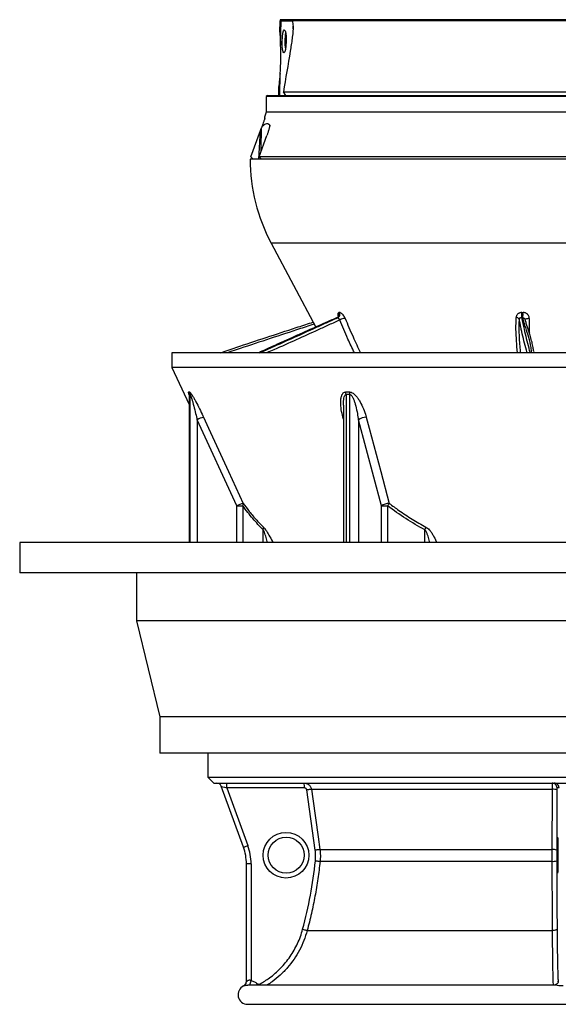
# Model space of a CAD drawing. Header units: millimetres. Extents: x 3838 to 8403, y 897 to 11532.
# Tile 1 of 5: x 3838 to 6077, y 897 to 4992. Entities that reach past the tile are written whole.
import ezdxf

# ---------------------------------------------------------------- set-up
doc = ezdxf.new("R2010")
doc.units = ezdxf.units.MM
doc.header["$LTSCALE"] = 5

msp = doc.modelspace()

# ---------------------------------------------------------------- linework, layer by layer
at = {"color": 7, "linetype": 'Continuous', "lineweight": 25}
for p, q in [((4920.1, 4939.3), (4920.9, 4986.6)), ((4920.8, 4991.7), (4920.9, 4986.6)), ((4924.7, 4986.6), (4920.9, 4986.6)), ((4923, 4885.9), (4924.7, 4986.6)), ((4924.7, 4986.6), (4939.2, 4986.6)), ((4939.2, 4986.6), (4972.2, 4986.6)), ((7269.6, 4986.6), (4972.2, 4986.6)), ((4919.4, 4676.6), (4921, 4768.1)), ((4915.5, 4676.6), (4916.2, 4714)), ((4868.4, 4676.6), (4863.4, 4671.6)), ((4863.4, 4671.6), (4863.4, 4606.6)), ((7378.4, 4671.6), (4863.4, 4671.6)), ((4868.4, 4676.6), (7373.4, 4676.6)), ((4945.3, 4676.6), (4934.7, 4691.5)), ((4934.7, 4691.5), (7307.2, 4691.5)), ((4863.4, 4606.6), (4856.1, 4586.6)), ((4857.4, 4586.6), (4856.1, 4586.6)), ((7378.4, 4606.6), (4863.4, 4606.6)), ((4799.1, 4421.6), (4839.4, 4530.9)), ((4833.2, 4411.6), (4839.4, 4530.9)), ((4834.2, 4421.6), (4865.8, 4509.4)), ((4839.4, 4530.9), (4842.5, 4539.3)), ((7445.9, 4411.6), (4795.9, 4411.6)), ((4809, 4411.6), (4799.1, 4421.6)), ((7445.9, 4421.6), (4834.2, 4421.6)), ((4834.2, 4421.6), (4844.1, 4411.6)), ((4883.7, 4062.3), (5069.2, 3713.5)), ((5165.9, 3773.8), (5168.1, 3773.8)), ((5926.1, 3773.8), (5930.7, 3773.8)), ((5158.2, 3752.5), (5158.1, 3752.4)), ((5160.7, 3752.5), (5158.4, 3752.5)), ((5929.2, 3752.5), (5924.5, 3752.5)), ((4470.9, 3606.6), (4470.9, 3545.5)), ((7770.9, 3606.6), (4470.9, 3606.6)), ((5975.6, 3610.5), (5976.1, 3606.6)), ((4470.9, 3545.5), (4543.1, 3390.7)), ((7770.9, 3545.5), (4470.9, 3545.5)), ((4543.1, 3431.1), (4543.1, 2816.8)), ((5184.3, 3388.6), (5184.3, 2816.8)), ((4740.6, 2969.6), (4575.9, 3327.9)), ((5342.1, 2969.6), (5246.2, 3327.9)), ((4740.6, 2969.6), (4766, 2969.6)), ((5342.1, 2969.6), (5368, 2969.6)), ((3838.4, 2816.8), (3838.4, 2691.8)), ((8403.4, 2816.8), (3838.4, 2816.8)), ((8403.4, 2691.8), (3838.4, 2691.8)), ((4323.4, 2691.8), (4323.4, 2491.8)), ((4323.4, 2491.8), (4420.9, 2091.8)), ((7918.4, 2491.8), (4323.4, 2491.8)), ((4420.9, 2091.8), (4420.9, 1941.8)), ((7820.9, 2091.8), (4420.9, 2091.8)), ((7820.9, 1941.8), (4420.9, 1941.8)), ((4620.9, 1941.8), (4620.9, 1841.6)), ((4620.9, 1841.6), (4645.9, 1816.6)), ((4620.9, 1841.6), (6120.9, 1841.6)), ((4645.9, 1816.6), (6120.9, 1816.6)), ((4768.7, 1550), (4675.7, 1803.5)), ((4699, 1796.6), (4787, 1556.9)), ((5021.8, 1796.6), (4699, 1796.6)), ((5067, 1537.6), (5031.7, 1788)), ((5051, 1790.8), (6053.1, 1790.8)), ((6071.8, 1788), (6070.9, 1537.6)), ((6080.6, 1796.6), (6072.1, 1796.6)), ((5086.3, 1540.4), (6052.2, 1540.4)), ((4780.9, 991.2), (4780.9, 1481.1)), ((4800.4, 1481.1), (4780.9, 1481.1)), ((4800.4, 1481.1), (4800.4, 995.2)), ((5087.1, 1491.4), (6052.2, 1491.4)), ((5033.5, 1203.4), (6053.5, 1203.4)), ((6060.2, 976.6), (4786.8, 976.6)), ((4785.9, 896.6), (7455.9, 896.6))]:
    msp.add_line(p, q, dxfattribs=at)
at = {"color": 8, "linetype": 'Continuous', "lineweight": 25}
for p, q in [((7321, 4991.7), (4920.8, 4991.7)), ((4975.1, 4953.8), (4975.2, 4964.2)), ((4878, 4549.9), (4878, 4553)), ((7358.1, 4062.3), (4883.7, 4062.3)), ((5914.4, 3746.4), (5914.3, 3740.1)), ((4543.5, 3432.8), (4543.5, 2816.8)), ((4547, 2816.8), (4547, 3432.8)), ((5195, 3432.8), (5195, 2816.8)), ((5211.4, 2816.8), (5211.4, 3432.8)), ((4575.9, 3327.9), (4575.9, 2816.8)), ((5184.3, 3330.1), (5182.1, 3338.5)), ((5182.1, 3338.5), (5184.3, 3338.4)), ((5246.2, 3327.9), (5246.2, 2816.8)), ((4740.6, 2816.8), (4740.6, 2969.6)), ((4766, 2969.6), (4766, 2816.8)), ((5342.1, 2816.8), (5342.1, 2969.6)), ((5368, 2969.6), (5368, 2816.8)), ((4851.1, 2816.8), (4851.1, 2870.6)), ((5522.6, 2816.8), (5522.6, 2870.6)), ((4769.3, 973), (4769.3, 973))]:
    msp.add_line(p, q, dxfattribs=at)
at = {"color": 8, "linetype": 'Continuous', "lineweight": 25, "flags": 128}
for points in [[(5939.8, 3743.3), (5939.9, 3744.2), (5940.8, 3745.7), (5942.3, 3747.1), (5944.5, 3748.2), (5947.2, 3749), (5950.2, 3749.6), (5953.5, 3749.8), (5956.8, 3749.6)], [(4826.3, 982.4), (4823.7, 979.3), (4821.4, 976.6)], [(4837.7, 981.3), (4839.5, 978), (4840.2, 976.6)]]:
    msp.add_lwpolyline(points, dxfattribs=at)
at = {"color": 7, "linetype": 'Continuous', "lineweight": 25, "flags": 128}
for points in [[(4602.4, 3338.5), (4623.2, 3293.2), (4706.5, 3112), (4767.1, 2980.2)], [(5279, 3338.5), (5291.1, 3293.2), (5339.6, 3112), (5374.8, 2980.2)], [(5051, 1790.8), (5050.5, 1790.7), (5049.3, 1790.5), (5047.4, 1790.3), (5045, 1789.9), (5042.2, 1789.5), (5038.9, 1789.1), (5035.4, 1788.6), (5031.7, 1788)], [(5051, 1790.8), (5056.6, 1751.2), (5078.9, 1592.8), (5086.3, 1540.4)], [(6052.2, 1540.4), (6052.4, 1580), (6052.9, 1738.4), (6053.1, 1790.8)], [(4768.7, 1550), (4769, 1550.1), (4770.1, 1550.6), (4771.7, 1551.2), (4774, 1552.1), (4776.8, 1553.1), (4779.9, 1554.3), (4783.4, 1555.5), (4787, 1556.9)], [(5086.3, 1540.4), (5085.7, 1540.3), (5084.5, 1540.1), (5082.7, 1539.8), (5080.3, 1539.5), (5077.5, 1539.1), (5074.2, 1538.6), (5070.7, 1538.1), (5067, 1537.6)], [(5067.8, 1493.5), (5071.5, 1493.1), (5075, 1492.8), (5078.2, 1492.4), (5081.1, 1492.1), (5083.5, 1491.8), (5085.4, 1491.6), (5086.6, 1491.5), (5087.1, 1491.4)], [(5014.7, 1208.6), (5018.3, 1207.6), (5021.8, 1206.7), (5024.9, 1205.8), (5027.7, 1205), (5030.1, 1204.4), (5031.8, 1203.9), (5033, 1203.5), (5033.5, 1203.4)], [(6072.3, 1208.6), (6071.8, 1207.6), (6070.7, 1206.7), (6069, 1205.8), (6066.7, 1205), (6063.9, 1204.4), (6060.6, 1203.9), (6057.2, 1203.6), (6053.5, 1203.4)], [(6077.2, 990.1), (6077.5, 991.5), (6077.9, 995.3)]]:
    msp.add_lwpolyline(points, dxfattribs=at)
at = {"color": 7, "linetype": 'Continuous', "lineweight": 25}
for centre, radius in [((4945.4, 1516.6), 95), ((4945.9, 1516.6), 75)]:
    msp.add_circle(centre, radius, dxfattribs=at)
for centre, radius, start, end in [((5125.5, 4905), 184.8, 169.7737, 181.0472), ((5149.7, 4899.7), 209, 179.4731, 188.5439), ((5545.9, 4414.4), 750, 180.2137, 208), ((5151.9, 3766.8), 15.7, 294.6519, 26.6086), ((5154.1, 3766.8), 15.7, 294.7634, 26.5807), ((5873.9, 3766.8), 52.6, 344.1984, 7.5954), ((5877.3, 3766.8), 53.8, 344.5661, 7.4217), ((5190.3, 3715.1), 34.5, 88.4507, 127.2289), ((5902.6, 3740.1), 13.4, 28.0375, 91.7637), ((4518.2, 3432.9), 25.3, 359.8475, 24.5389), ((4521.6, 3432.7), 25.4, 0.1235, 24.7643), ((5154, 3433.4), 41, 359.1844, 14.091), ((5170.1, 3432.5), 41.3, 0.4431, 15.2711), ((4643.5, 3197.1), 147.2, 106.1882, 117.3027), ((5280.2, 3278.5), 60, 91.2097, 124.542), ((4808.5, 2837.9), 148.2, 106.2431, 117.2805), ((4750, 2976.5), 17.4, 336.6506, 12.0968), ((5376.2, 2920.2), 60, 91.2933, 124.5465), ((5279.6, 3033.8), 109.3, 324.0081, 330.5925), ((4830.5, 2876.6), 21.4, 343.6865, 12.2344), ((5427.4, 2918.6), 106.6, 333.2496, 339.454), ((4657, 1796.6), 20, 20.1363, 90), ((4507.6, 1801.6), 191.5, 358.5044, 4.4943), ((4830.4, 1801.6), 191.4, 358.5041, 4.4945), ((6052.1, 1796.6), 20, 359.9897, 89.9905), ((6060.6, 1796.6), 20, 359.9897, 89.9905), ((6057.2, 1753.7), 37.3, 66.8491, 96.2548), ((4580.4, 1481.1), 220, 0, 20.1363), ((4580.9, 1481.1), 200, 0, 20.1363), ((6056.3, 1503.4), 37.2, 66.8098, 96.2432), ((6056.3, 1538.9), 47.7, 265.0796, 287.8177), ((4760.9, 991.2), 20, 294.6357, 0.0853), ((4760.9, 991.2), 20, 315.5705, 360), ((4785.9, 936.6), 40, 114.6066, 270)]:
    msp.add_arc(centre, radius, start, end, dxfattribs=at)
at = {"color": 8, "linetype": 'Continuous', "lineweight": 25}
for centre, radius, start, end in [((4501.6, 1057.3), 305.2, 344.6729, 348.2607), ((4760.9, 991.2), 20, 294.6696, 315.5668)]:
    msp.add_arc(centre, radius, start, end, dxfattribs=at)
at = {"color": 7, "linetype": 'Continuous', "lineweight": 25}
for centre, major_axis, ratio in [((4937.7, 4901.6), (0.8, 47.5), 0.173595), ((6074.1, 1516.6), (0, 75), 0.026186)]:
    msp.add_ellipse(centre, major_axis=major_axis, ratio=ratio, dxfattribs=at)
for centre, major_axis, ratio, start_param, end_param in [((4899.6, 4826.6), (2.6, 140), 0.17627, 4.284473, 5.152816), ((4854.8, 4536.6), (2.5, 47.5), 0.000272, 0.000014, 0.306585), ((4854.8, 4536.6), (2.5, 47.5), 0.000272, 6.002296, 6.2832), ((4841, 4560.8), (3.7, 353.2), 0.007399, 4.375626, 4.658226), ((4841, 4560.8), (3.7, 353.2), 0.007399, 4.276475, 4.283295), ((4699.6, 1796.6), (23.8, -6.9), 0.005862, 3.145891, 4.692108)]:
    msp.add_ellipse(centre, major_axis=major_axis, ratio=ratio, start_param=start_param, end_param=end_param, dxfattribs=at)
for points, knots in [([(4975.2, 4964.2), (4975.3, 4963.3), (4975.4, 4962.4), (4975.4, 4960.4), (4975.4, 4959.4), (4975.3, 4956.3), (4975.2, 4954.1), (4974.7, 4947.8), (4974.3, 4943.5), (4973.5, 4934.9), (4973, 4930.5), (4972, 4921.9), (4971.4, 4917.5), (4969.7, 4904.5), (4968.5, 4895.8), (4965.9, 4878.4), (4964.5, 4869.7), (4963.1, 4861)], [0, 0, 0, 0, 0.03125, 0.03125, 0.0625, 0.0625, 0.125, 0.125, 0.25, 0.25, 0.375, 0.375, 0.5, 0.5, 0.75, 0.75, 1, 1, 1, 1]), ([(4920.1, 4939.3), (4920, 4932.3), (4920.4, 4924.4), (4921.1, 4913.2), (4921.2, 4910.9), (4921.6, 4906.2), (4921.8, 4903.7), (4922.3, 4896.3), (4922.6, 4891.2), (4923, 4885.9)], [0, 0, 0, 0, 0.5, 0.5, 0.625, 0.625, 0.75, 0.75, 1, 1, 1, 1]), ([(4921, 4768.1), (4919.9, 4757.4), (4918.8, 4747.5), (4917.7, 4736.1), (4917.4, 4733.9), (4917, 4729.6), (4916.9, 4727.4), (4916.4, 4721.3), (4916.2, 4717.5), (4916.2, 4714)], [0, 0, 0, 0, 0.5, 0.5, 0.625, 0.625, 0.75, 0.75, 1, 1, 1, 1]), ([(4857.1, 4581.6), (4857.1, 4581.5), (4857.1, 4581.3), (4857, 4580.8), (4856.9, 4580.6), (4856.7, 4579.7), (4856.5, 4579), (4855.7, 4576.7), (4855.2, 4575.1), (4854.1, 4571.7), (4853.5, 4570), (4852.3, 4566.5), (4851.7, 4564.8), (4849.9, 4559.5), (4848.6, 4556), (4846, 4548.8), (4844.7, 4545.2), (4843.4, 4541.6)], [0, 0, 0, 0, 0.03125, 0.03125, 0.0625, 0.0625, 0.125, 0.125, 0.25, 0.25, 0.375, 0.375, 0.5, 0.5, 0.75, 0.75, 1, 1, 1, 1]), ([(4878, 4553), (4872.2, 4558.2), (4866.4, 4559.8), (4857.8, 4556.9), (4854.9, 4555.1), (4849.1, 4549.6), (4846.2, 4546), (4843.4, 4541.6)], [0, 0, 0, 0, 0.5, 0.5, 0.75, 0.75, 1, 1, 1, 1]), ([(4878, 4553), (4878.1, 4553), (4878.1, 4552.8), (4878.2, 4552.4), (4878.2, 4552.1), (4878.2, 4551.2), (4878.1, 4550.4), (4877.8, 4548.9), (4877.7, 4548), (4877.3, 4546.3), (4877.1, 4545.4), (4876.4, 4542.6), (4875.9, 4540.8), (4874.8, 4537), (4874.3, 4535.1), (4872.5, 4529.3), (4871.3, 4525.3), (4868.6, 4517.4), (4867.2, 4513.4), (4865.8, 4509.4)], [0, 0, 0, 0, 0.03125, 0.03125, 0.0625, 0.0625, 0.125, 0.125, 0.1875, 0.1875, 0.25, 0.25, 0.375, 0.375, 0.5, 0.5, 0.75, 0.75, 1, 1, 1, 1]), ([(5191.2, 3749.6), (5191.2, 3749.7), (5190.2, 3752.1), (5187.8, 3757), (5183.1, 3763.8), (5177.9, 3769.3), (5172.5, 3773.1), (5169.6, 3773.6), (5168.1, 3773.8)], [0, 0, 0, 0, 0.004992, 0.20085, 0.395256, 0.59355, 0.79716, 1, 1, 1, 1]), ([(5926.1, 3773.8), (5924.5, 3773.8), (5922.9, 3773.7), (5919.9, 3773.1), (5918.4, 3772.8), (5915.6, 3771.8), (5914.3, 3771.1), (5911.8, 3769.7), (5910.6, 3768.9), (5908.4, 3767), (5907.4, 3766), (5905.7, 3763.8), (5905, 3762.7), (5903.7, 3760.2), (5903.2, 3758.9), (5902.5, 3756.3), (5902.3, 3754.9), (5902.2, 3753.5)], [0, 0, 0, 0, 0.125, 0.125, 0.25, 0.25, 0.375, 0.375, 0.5, 0.5, 0.625, 0.625, 0.75, 0.75, 0.875, 0.875, 1, 1, 1, 1]), ([(5956.8, 3749.6), (5956.9, 3751.1), (5956.8, 3752.7), (5956.2, 3755.7), (5955.7, 3757.2), (5954.5, 3760.1), (5953.7, 3761.5), (5952.3, 3763.6), (5951.8, 3764.2), (5950.7, 3765.4), (5949.5, 3766.6), (5948.2, 3767.7), (5946.9, 3768.7), (5946.1, 3769.2), (5943.9, 3770.6), (5942.4, 3771.3), (5939.2, 3772.5), (5937.5, 3773), (5934.1, 3773.6), (5932.4, 3773.8), (5930.7, 3773.8)], [0, 0, 0, 0, 0.125, 0.125, 0.25, 0.25, 0.375, 0.375, 0.4375, 0.4375, 0.5, 0.5625, 0.5625, 0.625, 0.625, 0.75, 0.75, 0.875, 0.875, 1, 1, 1, 1]), ([(4672.8, 3606.6), (4694.3, 3613.9), (4757.3, 3635.1), (4862.4, 3670), (4967.2, 3704.3), (5032.5, 3725.6), (5055.9, 3733.2), (5058.3, 3734)], [0, 0, 0, 0, 0.168851, 0.493829, 0.818775, 0.981252, 1, 1, 1, 1]), ([(5157.9, 3752.7), (5150.5, 3749.5), (5118.4, 3735.4), (5063.2, 3710.9), (4978.1, 3672.7), (4900.4, 3638), (4847.5, 3613.8), (4831.7, 3606.6)], [0, 0, 0, 0, 0.066584, 0.290635, 0.506407, 0.852813, 1, 1, 1, 1]), ([(5163.6, 3758.8), (5163.6, 3758.9), (5163.6, 3758.9), (5163.3, 3757.3), (5161.5, 3754.8), (5159.5, 3753), (5158.2, 3752.7), (5158.1, 3752.6)], [0, 0, 0, 0, 0.119185, 0.377513, 0.653536, 0.978079, 1, 1, 1, 1]), ([(5160.7, 3752.5), (5160.8, 3752.5), (5161, 3752.3), (5161.4, 3752), (5161.7, 3751.8), (5162.3, 3751.2), (5162.6, 3750.9), (5163.3, 3750.1), (5163.7, 3749.7), (5164.6, 3748.7), (5165, 3748.2), (5166, 3747.1), (5166.4, 3746.5), (5167.3, 3745.4), (5167.8, 3744.8), (5168.6, 3743.7), (5169, 3743.1), (5169.4, 3742.6)], [0, 0, 0, 0, 0.125, 0.125, 0.25, 0.25, 0.375, 0.375, 0.5, 0.5, 0.625, 0.625, 0.75, 0.75, 0.875, 0.875, 1, 1, 1, 1]), ([(5914.3, 3740.1), (5913.9, 3731.3), (5913.2, 3711.6), (5914.3, 3671.3), (5916.7, 3635.4), (5919, 3610.4), (5919.3, 3606.1)], [0, 0, 0, 0, 0.197608, 0.443284, 0.904865, 1, 1, 1, 1]), ([(5914.4, 3746.4), (5914.6, 3747.4), (5914.9, 3748.3), (5916, 3749.9), (5916.7, 3750.6), (5918.1, 3751.4), (5918.6, 3751.7), (5919.6, 3752.1), (5920.1, 3752.2), (5921.3, 3752.5), (5921.9, 3752.5), (5923.2, 3752.6), (5923.8, 3752.6), (5924.5, 3752.5)], [0, 0, 0, 0, 0.25, 0.25, 0.5, 0.5, 0.625, 0.625, 0.75, 0.75, 0.875, 0.875, 1, 1, 1, 1]), ([(5975.4, 3612.1), (5974.6, 3617.5), (5972.6, 3630.1), (5968.3, 3650.8), (5961.7, 3673.9), (5953.4, 3699.7), (5945.8, 3723.4), (5941.2, 3738.7), (5939.7, 3744.6), (5939.6, 3744.9)], [0, 0, 0, 0, 0.11968, 0.2804, 0.456703, 0.629353, 0.868907, 0.993504, 1, 1, 1, 1]), ([(4541.2, 3443.3), (4541.8, 3443.3), (4542.9, 3443.3), (4544.1, 3443.3), (4544.6, 3443.3)], [0, 0, 0, 0, 0.5, 1, 1, 1, 1]), ([(4544.6, 3443.3), (4545.2, 3443.1), (4546.5, 3442.6), (4550.7, 3437.3), (4556.7, 3428), (4563.8, 3415.8), (4573.5, 3397.8), (4585.8, 3373.7), (4596.2, 3352), (4601.6, 3340.2), (4602.4, 3338.5)], [0, 0, 0, 0, 0.05736, 0.128101, 0.241549, 0.354455, 0.467664, 0.712692, 0.958235, 1, 1, 1, 1]), ([(5182.1, 3338.5), (5179.6, 3349), (5174.6, 3369.8), (5172.5, 3395.4), (5173.4, 3415), (5175.9, 3426.5), (5179.5, 3434.6), (5183.3, 3439.6), (5188.2, 3442.9), (5192.1, 3443.2), (5193.8, 3443.3)], [0, 0, 0, 0, 0.255386, 0.510271, 0.637831, 0.764924, 0.828763, 0.892331, 0.952177, 1, 1, 1, 1]), ([(5193.8, 3443.3), (5196.5, 3443.3), (5201.9, 3443.3), (5207.2, 3443.3), (5209.9, 3443.3)], [0, 0, 0, 0, 0.5, 1, 1, 1, 1]), ([(5209.9, 3443.3), (5212.1, 3443.1), (5217.1, 3442.6), (5226.4, 3437.3), (5236.1, 3428), (5245.5, 3415.8), (5256.5, 3397.8), (5267.9, 3373.7), (5275.3, 3352), (5278.5, 3340.2), (5279, 3338.5)], [0, 0, 0, 0, 0.05736, 0.128101, 0.241549, 0.354455, 0.467664, 0.712692, 0.958235, 1, 1, 1, 1]), ([(4543, 3433.3), (4543, 3433.3), (4543, 3433.4), (4543.1, 3432.7), (4543.1, 3431.9), (4543.1, 3431.3), (4543.1, 3431.1)], [0, 0, 0, 0, 0.226747, 0.657106, 0.871615, 1, 1, 1, 1]), ([(4547, 3432.8), (4546.4, 3432.8), (4545.2, 3432.7), (4544.1, 3432.8), (4543.5, 3432.8)], [0, 0, 0, 0, 0.500001, 1, 1, 1, 1]), ([(4547, 3432.8), (4547.1, 3432.7), (4547.4, 3432.6), (4548.3, 3431), (4550.3, 3426.1), (4553.2, 3416.8), (4556.7, 3404.9), (4561.7, 3386.3), (4567.8, 3362.3), (4573, 3340.8), (4575.5, 3329.6), (4575.9, 3327.9)], [0, 0, 0, 0, 0.020942, 0.035767, 0.088696, 0.191266, 0.306582, 0.422067, 0.701028, 0.954175, 1, 1, 1, 1]), ([(5211.4, 3432.8), (5212.1, 3432.7), (5213.2, 3432.6), (5215.9, 3431), (5220.2, 3426.1), (5224.9, 3416.8), (5229.5, 3404.9), (5235.2, 3386.3), (5240.8, 3362.3), (5244.5, 3340.8), (5246, 3329.6), (5246.2, 3327.9)], [0, 0, 0, 0, 0.020942, 0.035766, 0.088695, 0.191266, 0.306582, 0.422067, 0.701028, 0.954175, 1, 1, 1, 1]), ([(4851.1, 2870.6), (4836.2, 2884.8), (4821.7, 2900.3), (4793.4, 2933.5), (4779.6, 2951.1), (4766, 2969.6)], [0, 0, 0, 0, 0.5, 0.5, 1, 1, 1, 1]), ([(4767.1, 2980.2), (4774.4, 2970.3), (4791.5, 2947.3), (4819.5, 2913.6), (4840.8, 2892), (4851.5, 2881.2)], [0, 0, 0, 0, 0.270503, 0.634582, 1, 1, 1, 1]), ([(5522.6, 2870.6), (5495.4, 2884.8), (5469.1, 2900.3), (5417.6, 2933.5), (5392.6, 2951.1), (5368, 2969.6)], [0, 0, 0, 0, 0.5, 0.5, 1, 1, 1, 1]), ([(5374.8, 2980.2), (5388, 2970.3), (5418.9, 2947.3), (5469.3, 2913.6), (5507.9, 2892), (5527.2, 2881.2)], [0, 0, 0, 0, 0.270503, 0.634582, 1, 1, 1, 1]), ([(5021.3, 1816.6), (5023.1, 1816.6), (5024.9, 1816.5), (5028.4, 1815.9), (5030.1, 1815.4), (5033.5, 1814.1), (5035.1, 1813.3), (5037.4, 1812), (5038.1, 1811.5), (5039.6, 1810.4), (5040.3, 1809.9), (5042.3, 1808.1), (5043.6, 1806.8), (5045.8, 1804.1), (5046.8, 1802.5), (5048.5, 1799.4), (5049.2, 1797.8), (5050.3, 1794.4), (5050.7, 1792.6), (5051, 1790.8)], [0, 0, 0, 0, 0.125, 0.125, 0.25, 0.25, 0.375, 0.375, 0.4375, 0.4375, 0.5, 0.5, 0.625, 0.625, 0.75, 0.75, 0.875, 0.875, 1, 1, 1, 1]), ([(6053.1, 1790.8), (6053.1, 1792.6), (6053.1, 1794.3), (6053, 1797.7), (6053, 1799.4), (6053, 1802.5), (6052.9, 1804), (6052.9, 1806.1), (6052.8, 1806.8), (6052.8, 1808.1), (6052.8, 1808.7), (6052.7, 1810.5), (6052.7, 1811.5), (6052.6, 1813.3), (6052.5, 1814.1), (6052.4, 1815.4), (6052.3, 1815.8), (6052.2, 1816.5), (6052.2, 1816.6), (6052.1, 1816.6)], [0, 0, 0, 0, 0.125, 0.125, 0.25, 0.25, 0.375, 0.375, 0.4375, 0.4375, 0.5, 0.5, 0.625, 0.625, 0.75, 0.75, 0.875, 0.875, 1, 1, 1, 1]), ([(5031.7, 1788), (5031.6, 1789.2), (5031.2, 1790.4), (5030.3, 1791.9), (5030, 1792.5), (5029.2, 1793.4), (5028.8, 1793.8), (5027.9, 1794.6), (5027.4, 1794.9), (5026.4, 1795.5), (5025.9, 1795.8), (5024.2, 1796.4), (5023, 1796.6), (5021.8, 1796.6)], [0, 0, 0, 0, 0.25, 0.25, 0.375, 0.375, 0.5, 0.5, 0.625, 0.625, 0.75, 0.75, 1, 1, 1, 1]), ([(6072.1, 1796.6), (6072.1, 1796.6), (6072, 1796.4), (6072, 1795.8), (6072, 1795.5), (6071.9, 1794.9), (6071.9, 1794.6), (6071.9, 1793.8), (6071.9, 1793.4), (6071.9, 1792.4), (6071.9, 1791.9), (6071.8, 1790.4), (6071.8, 1789.2), (6071.8, 1788)], [0, 0, 0, 0, 0.25, 0.25, 0.375, 0.375, 0.5, 0.5, 0.625, 0.625, 0.75, 0.75, 1, 1, 1, 1]), ([(5067.8, 1493.5), (5068.3, 1500.8), (5069.4, 1515.5), (5067.8, 1530.2), (5067, 1537.6)], [0, 0, 0, 0, 0.496206, 1, 1, 1, 1]), ([(5086.3, 1540.4), (5087.4, 1532.2), (5088.1, 1524.1), (5088.3, 1507.8), (5088, 1499.6), (5087.1, 1491.4)], [0, 0, 0, 0, 0.5, 0.5, 1, 1, 1, 1]), ([(6052.2, 1491.4), (6052.2, 1498.1), (6052.2, 1511.5), (6052.2, 1527.9), (6052.2, 1537.5), (6052.2, 1540.4)], [0, 0, 0, 0, 0.408253, 0.820702, 1, 1, 1, 1]), ([(6070.9, 1537.6), (6070.9, 1530.3), (6070.8, 1515.7), (6070.9, 1500.9), (6070.9, 1493.5)], [0, 0, 0, 0, 0.496199, 1, 1, 1, 1]), ([(5087.1, 1491.4), (5084.5, 1467.1), (5081.5, 1442.9), (5074.4, 1394.5), (5070.4, 1370.4), (5061.5, 1322.4), (5056.5, 1298.4), (5045.7, 1250.7), (5039.8, 1227), (5033.5, 1203.4)], [0, 0, 0, 0, 0.25, 0.25, 0.5, 0.5, 0.75, 0.75, 1, 1, 1, 1]), ([(6053.5, 1203.4), (6053.3, 1227), (6053.2, 1250.7), (6052.9, 1298.4), (6052.8, 1322.3), (6052.6, 1370.4), (6052.5, 1394.5), (6052.4, 1442.9), (6052.3, 1467.1), (6052.2, 1491.4)], [0, 0, 0, 0, 0.25, 0.25, 0.5, 0.5, 0.75, 0.75, 1, 1, 1, 1]), ([(6070.9, 1493.5), (6071, 1445.4), (6071.2, 1397.5), (6071.7, 1302.5), (6072, 1255.4), (6072.3, 1208.6)], [0, 0, 0, 0, 0.5, 0.5, 1, 1, 1, 1]), ([(4837.7, 981.3), (4850.9, 989.3), (4872.9, 1002.6), (4900.9, 1025.3), (4923.4, 1046.7), (4944.3, 1070.1), (4963.1, 1095.2), (4979.5, 1121.6), (4993.7, 1149.2), (5005.8, 1178.2), (5011.8, 1198.4), (5014.7, 1208.6)], [0, 0, 0, 0, 0.156705, 0.260609, 0.364513, 0.471421, 0.57833, 0.682237, 0.786143, 0.893071, 1, 1, 1, 1]), ([(4800.4, 995.2), (4799, 995.7), (4797.1, 996.4), (4793.6, 996.7), (4791.3, 996.5), (4788, 995.7), (4784.8, 994.1), (4781.9, 992), (4781, 991.2), (4780.9, 991.2), (4780.9, 991.2)], [0, 0, 0, 0, 0.140454, 0.188728, 0.343796, 0.373456, 0.570675, 0.790725, 0.960583, 1, 1, 1, 1]), ([(4800.4, 995.2), (4802.8, 994.7), (4805.1, 994), (4809.7, 992.4), (4812, 991.4), (4818.5, 988.2), (4822.5, 985.6), (4826.3, 982.4)], [0, 0, 0, 0, 0.25, 0.25, 0.5, 0.5, 1, 1, 1, 1]), ([(6077.2, 990.2), (6076.7, 988.6), (6075.5, 985.3), (6072, 981.3), (6068, 978.5), (6064.4, 977.1), (6061.6, 976.7), (6060.8, 976.7), (6060.5, 976.7)], [0, 0, 0, 0, 0.204751, 0.431505, 0.626152, 0.796297, 0.940429, 1, 1, 1, 1]), ([(4826.3, 982.4), (4826.8, 982), (4828.3, 980.9), (4831.1, 980), (4834.5, 979.9), (4836.6, 980.8), (4837.7, 981.3)], [0, 0, 0, 0, 0.165049, 0.443456, 0.721731, 1, 1, 1, 1])]:
    msp.add_open_spline(points, degree=3, knots=knots, dxfattribs=at)
for points in [[(4972.2, 4986.6), (4973.2, 4979.3), (4974.3, 4971.8), (4975.2, 4964.2)], [(4963.1, 4861), (4953.6, 4804.5), (4944.1, 4748), (4934.7, 4691.5)], [(4857.1, 4581.6), (4857.2, 4583.6), (4857.3, 4585.3), (4857.4, 4586.6)], [(4857.1, 4581.6), (4857.2, 4583.6), (4857.3, 4585.3), (4857.4, 4586.6)], [(5211.4, 3432.8), (5205.9, 3432.7), (5200.5, 3432.7), (5195, 3432.8)], [(5014.7, 1208.6), (5027.3, 1255.4), (5048.7, 1349.7), (5062.7, 1445.4), (5067.8, 1493.5)]]:
    msp.add_open_spline(points, degree=3, dxfattribs=at)
at = {"color": 8, "linetype": 'Continuous', "lineweight": 25}
for points, knots in [([(5165.9, 3773.8), (5165.6, 3773.8), (5163.8, 3773.7), (5161.5, 3772.1), (5160.2, 3767.5), (5160.5, 3762), (5161.9, 3757.9), (5162.4, 3756.3)], [0, 0, 0, 0, 0.062971, 0.325087, 0.586098, 0.840807, 1, 1, 1, 1]), ([(5158.4, 3752.5), (5121.7, 3736.4), (5027, 3694.7), (4920.1, 3646.4), (4848, 3613.8), (4833.1, 3607), (4832.3, 3606.6)], [0, 0, 0, 0, 0.333704, 0.860336, 0.992003, 1, 1, 1, 1]), ([(4836.3, 3606.6), (4852.8, 3613.9), (4901.1, 3635.1), (4978.9, 3670), (5053.9, 3704.3), (5114.2, 3731.6), (5144.7, 3745.4), (5160.3, 3752.4), (5160.7, 3752.5)], [0, 0, 0, 0, 0.147184, 0.4304599, 0.7137083, 0.855336, 0.9969583, 1, 1, 1, 1]), ([(5169.4, 3742.6), (5154.2, 3735.8), (5123.8, 3722.3), (5063.7, 3694.7), (4988.4, 3660.5), (4917.7, 3628.8), (4876.6, 3610.7), (4867.3, 3606.6)], [0, 0, 0, 0, 0.151763, 0.303535, 0.607074, 0.911193, 1, 1, 1, 1]), ([(5158.4, 3752.5), (5158.3, 3752.6), (5158.2, 3752.6), (5158.2, 3752.5), (5158.2, 3752.5)], [0, 0, 0, 0, 0.43782, 1, 1, 1, 1]), ([(5229.6, 3606.6), (5220.6, 3625.6), (5205.2, 3657.8), (5185.1, 3703.1), (5174.6, 3729.4), (5169.4, 3742.6)], [0, 0, 0, 0, 0.419288, 0.709681, 1, 1, 1, 1]), ([(5191.2, 3749.6), (5196.4, 3736.7), (5206.9, 3711), (5228.1, 3663.3), (5244.6, 3628.5), (5255, 3606.6)], [0, 0, 0, 0, 0.270907, 0.541884, 1, 1, 1, 1]), ([(5907.9, 3606.6), (5906.4, 3622.8), (5903.5, 3655.4), (5900.8, 3704.5), (5901.8, 3737.2), (5902.2, 3753.5)], [0, 0, 0, 0, 0.329211, 0.664679, 1, 1, 1, 1]), ([(5947.6, 3606.6), (5946.6, 3610.3), (5938.6, 3639.7), (5929.9, 3674.3), (5921.4, 3712.2), (5918.8, 3730.2), (5915.9, 3741), (5914.4, 3746.4)], [0, 0, 0, 0, 0.07843, 0.627769, 0.751856, 0.875961, 1, 1, 1, 1]), ([(5924.5, 3752.5), (5927.8, 3736.4), (5936.4, 3694.7), (5949.4, 3646.4), (5957.6, 3613.8), (5959.7, 3607), (5959.8, 3606.6)], [0, 0, 0, 0, 0.333704, 0.860336, 0.992003, 1, 1, 1, 1]), ([(5929.2, 3752.5), (5930.3, 3752.3), (5932.5, 3751.9), (5935.6, 3750.3), (5937.3, 3748.8), (5938.6, 3747.2), (5939.4, 3746), (5939.5, 3745), (5939.5, 3744.9)], [0, 0, 0, 0, 0.26244, 0.509386, 0.696688, 0.739596, 0.965389, 1, 1, 1, 1]), ([(5967.2, 3606.6), (5966.2, 3613.9), (5963.4, 3635.1), (5955.4, 3670), (5944.1, 3704.3), (5935.5, 3731.6), (5931.1, 3745.4), (5929.2, 3752.4), (5929.2, 3752.5)], [0, 0, 0, 0, 0.147184, 0.43046, 0.713708, 0.855336, 0.996958, 1, 1, 1, 1]), ([(5956.8, 3749.6), (5956.4, 3736.7), (5955.8, 3716.2), (5956.8, 3695.5), (5957.2, 3687.8)], [0, 0, 0, 0, 0.625343, 1, 1, 1, 1]), ([(5062.8, 3725.6), (5059.4, 3724.5), (5035, 3716.6), (4968.9, 3694.6), (4864, 3660.6), (4768.3, 3628.8), (4714.7, 3610.7), (4702.5, 3606.6)], [0, 0, 0, 0, 0.028191, 0.202074, 0.549832, 0.898256, 1, 1, 1, 1]), ([(4543.1, 3431.1), (4542.7, 3432.2), (4541.7, 3435.4), (4540.7, 3439.6), (4540.3, 3442.9), (4540.9, 3443.2), (4541.2, 3443.3)], [0, 0, 0, 0, 0.17144, 0.479027, 0.768595, 1, 1, 1, 1]), ([(4543.2, 3431.1), (4543.2, 3431.4), (4543.1, 3432.2), (4543.3, 3432.7), (4543.4, 3432.8), (4543.5, 3432.8)], [0, 0, 0, 0, 0.294775, 0.754758, 1, 1, 1, 1]), ([(5184.4, 3389.1), (5184.4, 3389.3), (5184.2, 3394.3), (5184.7, 3403.9), (5186, 3417.3), (5188.4, 3427.1), (5191.8, 3431.7), (5193.8, 3432.7), (5194.7, 3432.8), (5195, 3432.8)], [0, 0, 0, 0, 0.011467, 0.299596, 0.58997, 0.839494, 0.934564, 0.977245, 1, 1, 1, 1]), ([(4868.3, 2816.8), (4866.5, 2823.7), (4863.6, 2834.5), (4859.3, 2849), (4856.1, 2858.3), (4853.4, 2865.7), (4851.9, 2869), (4851.1, 2870.6)], [0, 0, 0, 0, 0.369519, 0.576661, 0.783465, 0.892132, 1, 1, 1, 1]), ([(4851.5, 2881.2), (4852.9, 2879.7), (4855.7, 2876.7), (4861.1, 2869.4), (4867.4, 2859.9), (4877.1, 2843.6), (4885.2, 2829.1), (4890.4, 2818.4), (4891.2, 2816.8)], [0, 0, 0, 0, 0.105463, 0.211441, 0.385122, 0.559286, 0.933499, 1, 1, 1, 1]), ([(5542.6, 2816.8), (5541, 2823.7), (5538.6, 2834.5), (5534.1, 2849), (5530.2, 2858.3), (5526.5, 2865.7), (5523.9, 2869), (5522.6, 2870.6)], [0, 0, 0, 0, 0.369518, 0.576661, 0.783465, 0.892131, 1, 1, 1, 1]), ([(5527.2, 2881.2), (5529.6, 2879.7), (5534.4, 2876.7), (5541.9, 2869.4), (5549.7, 2859.9), (5559.7, 2843.6), (5567.1, 2829.1), (5570.5, 2818.4), (5571, 2816.8)], [0, 0, 0, 0, 0.105463, 0.211441, 0.385121, 0.559286, 0.933499, 1, 1, 1, 1]), ([(5033.5, 1203.4), (5029.3, 1189.4), (5020.7, 1161.4), (5002.1, 1121.6), (4979.6, 1084), (4952.8, 1049.2), (4922.2, 1017.7), (4893.5, 993.4), (4874.3, 981.1), (4867.3, 976.6)], [0, 0, 0, 0, 0.1521629, 0.3048117, 0.4569761, 0.6091119, 0.7617312, 0.9138684, 1, 1, 1, 1]), ([(6057, 976.6), (6056.9, 980.1), (6056.5, 991.3), (6055.9, 1014.5), (6055.2, 1045.5), (6054.6, 1080.2), (6054.2, 1117.6), (6053.8, 1156.2), (6053.6, 1185.2), (6053.5, 1200.7), (6053.5, 1203.4)], [0, 0, 0, 0, 0.06947, 0.222337, 0.374718, 0.527131, 0.680034, 0.832446, 0.9713, 1, 1, 1, 1]), ([(6072.3, 1208.6), (6072.4, 1193.9), (6072.6, 1169.5), (6073, 1136.9), (6073.4, 1109.8), (6073.8, 1083.7), (6074.4, 1059.3), (6074.9, 1036.8), (6075.5, 1016.3), (6076.1, 1000.2), (6076.5, 991.7), (6076.6, 988.7)], [0, 0, 0, 0, 0.162441, 0.271852, 0.381264, 0.493872, 0.60648, 0.715889, 0.825299, 0.937882, 1, 1, 1, 1]), ([(4769.3, 973), (4769.6, 973.1), (4770.1, 973.4), (4774.3, 974.9), (4779.9, 976.3), (4785, 976.5), (4787.1, 976.6)], [0, 0, 0, 0, 0.298003, 0.585578, 0.820419, 1, 1, 1, 1]), ([(6098, 972.9), (6093.8, 973), (6085.6, 973.2), (6074.2, 974.8), (6067.3, 975.9), (6062.7, 976.5), (6061.3, 976.5), (6060.2, 976.5)], [0, 0, 0, 0, 0.2856, 0.555531, 0.814532, 0.844644, 1, 1, 1, 1])]:
    msp.add_open_spline(points, degree=3, knots=knots, dxfattribs=at)

doc.saveas('drawing.dxf')
